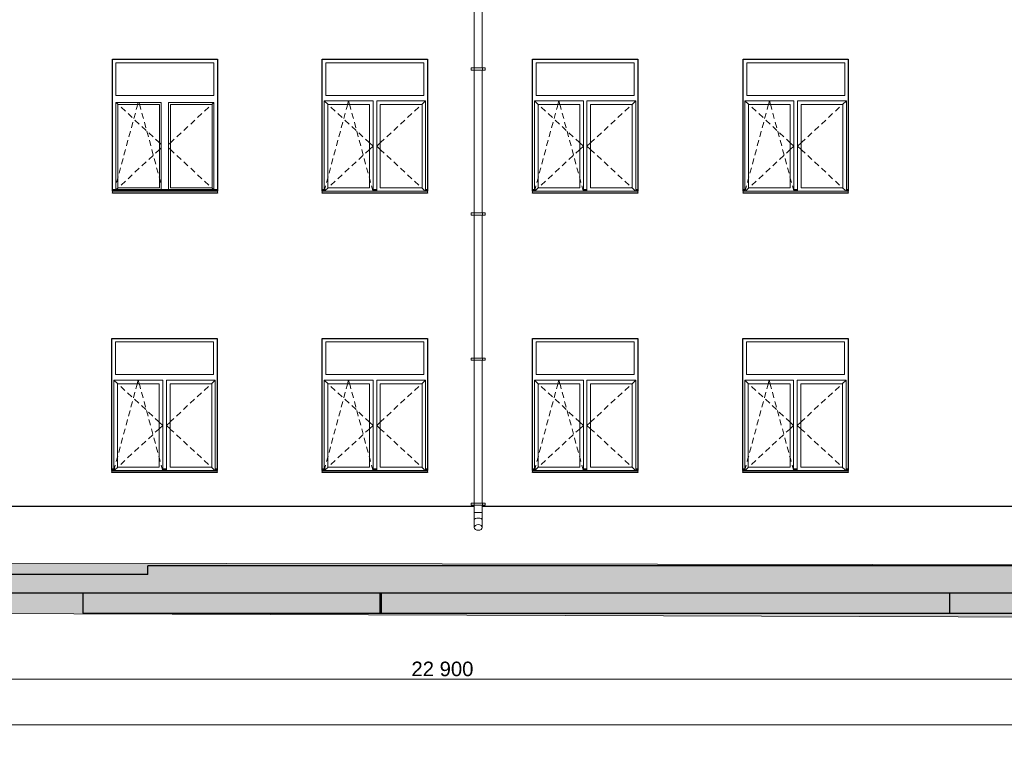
# Model space of a CAD drawing. Header units: millimetres. Extents: x -28034 to 133570, y -6180 to 17692.
# Tile 17 of 36: x 74142 to 87720, y -5044 to 4863. Entities that reach past the tile are written whole.
import ezdxf

# ---------------------------------------------------------------- set-up
doc = ezdxf.new("R2010")
doc.units = ezdxf.units.MM
doc.header["$MEASUREMENT"] = 0
for name, color, linetype, lineweight in [('1 Молдинги_Ном._пера__120', 7, 'Continuous', 5), ('1_Цоколь_Ном._пера__21', 7, 'Continuous', 30), ('2D - Общий_Ном._пера__120', 7, 'Continuous', 5), ('2D - Общий_Ном._пера__2', 8, 'Continuous', 15), ('Конструктив - Стены Несущие_Ном._пера__21', 7, 'Continuous', 30), ('Новый_1 ВОДОСТОК_Ном._пера__120', 7, 'Continuous', 5), ('Новый_Конструктив - Стены Несущие_Ном._пера__21', 7, 'Continuous', 30), ('Окна Archicad_Ном._пера__120', 7, 'Continuous', 5), ('Окна Archicad_Ном._пера__21', 7, 'Continuous', 30), ('Размер - Общий_Ном._пера__1', 7, 'Continuous', 15)]:
    doc.layers.add(name, color=color, linetype=linetype, lineweight=lineweight)
for name, color, linetype in [('1_Цоколь', 7, 'Continuous'), ('Конструктив - Стены Несущие', 7, 'Continuous'), ('Новый_1 ВОДОСТОК', 7, 'Continuous'), ('Новый_Конструктив - Стены Несущие', 7, 'Continuous'), ('Окна Archicad', 7, 'Continuous'), ('Размер - Общий', 7, 'Continuous')]:
    doc.layers.add(name, color=color, linetype=linetype)
doc.styles.add('СГЕНЕРИР_СТИЛЬ_2', font='arial.ttf')
doc.dimstyles.new('СГЕНЕРИР_СТИЛЬ__1', dxfattribs={"dimtxt": 200, "dimasz": 190, "dimexe": 0.18, "dimexo": 0.0625, "dimgap": 0, "dimtad": 1, "dimtih": 1, "dimtoh": 1, "dimdec": 0, "dimzin": 0, "dimdsep": 46, "dimtxsty": 'СГЕНЕРИР_СТИЛЬ_2', "dimblk": 'ARROWHEAD_6', "dimblk1": 'ARROWHEAD_6', "dimblk2": 'ARROWHEAD_6', "dimcen": 0.09, "dimclrd": 7, "dimclre": 7, "dimclrt": 7, "dimazin": 0, "dimtfac": 1, "dimtdec": 4, "dimtmove": 0, "dimatfit": 3, "dimfxl": 1, "dimtolj": 1, "dimtzin": 0, "dimarcsym": 0})
doc.dimstyles.new('СГЕНЕРИР_СТИЛЬ__4', dxfattribs={"dimtxt": 200, "dimasz": 190, "dimexe": 0.18, "dimexo": 300, "dimgap": 0, "dimtad": 1, "dimtih": 1, "dimtoh": 1, "dimdec": 0, "dimzin": 0, "dimdsep": 46, "dimtxsty": 'СГЕНЕРИР_СТИЛЬ_2', "dimblk": 'ARROWHEAD_6', "dimblk1": 'ARROWHEAD_6', "dimblk2": 'ARROWHEAD_6', "dimcen": 0.09, "dimclrd": 7, "dimclre": 7, "dimclrt": 7, "dimazin": 0, "dimtfac": 1, "dimtdec": 4, "dimtmove": 0, "dimatfit": 3, "dimfxl": 1, "dimtolj": 1, "dimtzin": 0, "dimarcsym": 0})

# ---------------------------------------------------------------- blocks, each defined once
blk = doc.blocks.new('Элемент Разреза_194_1', base_point=(104939, -2230))
at = {"layer": 'Конструктив - Стены Несущие_Ном._пера__21', "color": 7, "linetype": 'Continuous', "lineweight": 30}
blk.add_line((91265, -3042), (68695, -3042), dxfattribs=at)
blk = doc.blocks.new('Элемент Разреза_199_1', base_point=(104939, -2230))
at = {"layer": 'Окна Archicad_Ном._пера__120', "color": 7, "linetype": 'Continuous', "lineweight": 5}
for p, q in [((78365, -30), (78365, 420)), ((78365, 420), (79715, 420)), ((79715, 420), (79715, -30)), ((78340, -105), (78340, -155)), ((79015, -105), (78340, -105)), ((78340, -105), (78394, -155)), ((79715, -30), (78365, -30)), ((78664, -155), (78677, -105)), ((78691, -155), (78677, -105)), ((79015, -155), (79015, -105)), ((79065, -105), (79065, -155)), ((79740, -105), (79065, -105)), ((79740, -105), (79686, -155)), ((79740, -155), (79740, -105)), ((78340, -155), (78340, -1305)), ((78390, -1305), (78390, -155)), ((78390, -155), (78965, -155)), ((78394, -155), (78399, -160)), ((78435, -194), (78494, -248)), ((78645, -226), (78657, -182)), ((78657, -182), (78664, -155)), ((78698, -182), (78691, -155)), ((78710, -226), (78698, -182)), ((78965, -155), (78965, -1305)), ((79015, -1305), (79015, -155)), ((79065, -155), (79065, -1305)), ((79115, -1305), (79115, -155)), ((79115, -155), (79690, -155)), ((79645, -194), (79586, -248)), ((79686, -155), (79681, -160)), ((79690, -155), (79690, -1305)), ((79740, -1305), (79740, -155)), ((78531, -282), (78589, -336)), ((78577, -477), (78598, -399)), ((78611, -351), (78632, -274)), ((78626, -370), (78685, -425)), ((78744, -351), (78723, -274)), ((78778, -477), (78757, -399)), ((79454, -370), (79395, -425)), ((79549, -282), (79490, -336)), ((78543, -602), (78564, -525)), ((78721, -458), (78780, -513)), ((78812, -602), (78791, -525)), ((79358, -458), (79300, -513)), ((78509, -728), (78530, -650)), ((78817, -547), (78876, -601)), ((78845, -728), (78825, -650)), ((78912, -635), (78956, -676)), ((78956, -676), (78965, -684)), ((79124, -676), (79115, -684)), ((79168, -635), (79124, -676)), ((79263, -547), (79204, -601)), ((78475, -853), (78496, -776)), ((78879, -853), (78859, -776)), ((78912, -825), (78956, -785)), ((78956, -785), (78965, -777)), ((78965, -684), (79015, -730)), ((78965, -777), (79015, -730)), ((79115, -684), (79065, -730)), ((79115, -777), (79065, -730)), ((79124, -785), (79115, -777)), ((79168, -825), (79124, -785)), ((78442, -979), (78462, -901)), ((78721, -1002), (78780, -948)), ((78817, -914), (78876, -859)), ((78913, -979), (78892, -901)), ((79263, -914), (79204, -859)), ((79358, -1002), (79300, -948)), ((78408, -1104), (78429, -1027)), ((78626, -1090), (78685, -1036)), ((78947, -1104), (78926, -1027)), ((79454, -1090), (79395, -1036)), ((78374, -1230), (78390, -1170)), ((78390, -1170), (78395, -1152)), ((78435, -1267), (78494, -1213)), ((78531, -1179), (78589, -1124)), ((78965, -1170), (78960, -1152)), ((78981, -1230), (78965, -1170)), ((79549, -1179), (79490, -1124)), ((79645, -1267), (79586, -1213)), ((78315, -1330), (78340, -1330)), ((78315, -1340), (78340, -1340)), ((78315, -1350), (78315, -1352)), ((78315, -1352), (78315, -1372)), ((78315, -1352), (79765, -1352)), ((78340, -1305), (78340, -1342)), ((78344, -1342), (78361, -1278)), ((78354, -1342), (78394, -1305)), ((78965, -1305), (78390, -1305)), ((78394, -1305), (78399, -1301)), ((79011, -1342), (78994, -1278)), ((79015, -1342), (79015, -1305)), ((79015, -1330), (79065, -1330)), ((79015, -1340), (79065, -1340)), ((79065, -1305), (79065, -1342)), ((79690, -1305), (79115, -1305)), ((79686, -1305), (79681, -1301)), ((79725, -1342), (79686, -1305)), ((79740, -1342), (79740, -1305)), ((79740, -1330), (79765, -1330)), ((79740, -1340), (79765, -1340)), ((79765, -1350), (79765, -1352)), ((79765, -1352), (79765, -1372)), ((78315, -1372), (79765, -1372))]:
    blk.add_line(p, q, dxfattribs=at)
at = {"layer": 'Окна Archicad_Ном._пера__21', "color": 7, "linetype": 'Continuous', "lineweight": 30}
for p, q in [((78315, 470), (79765, 470)), ((78315, -1350), (78315, 470)), ((79765, 470), (79765, -1350)), ((78315, -1380), (78315, -1372)), ((79765, -1380), (78315, -1380)), ((79765, -1372), (79765, -1380))]:
    blk.add_line(p, q, dxfattribs=at)
blk = doc.blocks.new('Элемент Разреза_200_1', base_point=(104939, -2230))
at = {"layer": 'Окна Archicad_Ном._пера__120', "color": 7, "linetype": 'Continuous', "lineweight": 5}
for p, q in [((81265, -30), (81265, 420)), ((81265, 420), (82615, 420)), ((82615, 420), (82615, -30)), ((81240, -105), (81240, -155)), ((81915, -105), (81240, -105)), ((81240, -105), (81294, -155)), ((82615, -30), (81265, -30)), ((81564, -155), (81577, -105)), ((81591, -155), (81577, -105)), ((81915, -155), (81915, -105)), ((81965, -105), (81965, -155)), ((82640, -105), (81965, -105)), ((82640, -105), (82586, -155)), ((82640, -155), (82640, -105)), ((81240, -155), (81240, -1305)), ((81290, -1305), (81290, -155)), ((81290, -155), (81865, -155)), ((81294, -155), (81299, -160)), ((81335, -194), (81394, -248)), ((81545, -226), (81557, -182)), ((81557, -182), (81564, -155)), ((81598, -182), (81591, -155)), ((81610, -226), (81598, -182)), ((81865, -155), (81865, -1305)), ((81915, -1305), (81915, -155)), ((81965, -155), (81965, -1305)), ((82015, -1305), (82015, -155)), ((82015, -155), (82590, -155)), ((82545, -194), (82486, -248)), ((82586, -155), (82581, -160)), ((82590, -155), (82590, -1305)), ((82640, -1305), (82640, -155)), ((81431, -282), (81489, -336)), ((81477, -477), (81498, -399)), ((81511, -351), (81532, -274)), ((81526, -370), (81585, -425)), ((81644, -351), (81623, -274)), ((81678, -477), (81657, -399)), ((82354, -370), (82295, -425)), ((82449, -282), (82390, -336)), ((81443, -602), (81464, -525)), ((81621, -458), (81680, -513)), ((81712, -602), (81691, -525)), ((82258, -458), (82200, -513)), ((81409, -728), (81430, -650)), ((81717, -547), (81776, -601)), ((81745, -728), (81725, -650)), ((81812, -635), (81856, -676)), ((81856, -676), (81865, -684)), ((82024, -676), (82015, -684)), ((82068, -635), (82024, -676)), ((82163, -547), (82104, -601)), ((81375, -853), (81396, -776)), ((81779, -853), (81759, -776)), ((81812, -825), (81856, -785)), ((81856, -785), (81865, -777)), ((81865, -684), (81915, -730)), ((81865, -777), (81915, -730)), ((82015, -684), (81965, -730)), ((82015, -777), (81965, -730)), ((82024, -785), (82015, -777)), ((82068, -825), (82024, -785)), ((81342, -979), (81362, -901)), ((81621, -1002), (81680, -948)), ((81717, -914), (81776, -859)), ((81813, -979), (81792, -901)), ((82163, -914), (82104, -859)), ((82258, -1002), (82200, -948)), ((81308, -1104), (81329, -1027)), ((81526, -1090), (81585, -1036)), ((81847, -1104), (81826, -1027)), ((82354, -1090), (82295, -1036)), ((81274, -1230), (81290, -1170)), ((81290, -1170), (81295, -1152)), ((81335, -1267), (81394, -1213)), ((81431, -1179), (81489, -1124)), ((81865, -1170), (81860, -1152)), ((81881, -1230), (81865, -1170)), ((82449, -1179), (82390, -1124)), ((82545, -1267), (82486, -1213)), ((81215, -1330), (81240, -1330)), ((81215, -1340), (81240, -1340)), ((81215, -1350), (81215, -1352)), ((81215, -1352), (81215, -1372)), ((81215, -1352), (82665, -1352)), ((81240, -1305), (81240, -1342)), ((81244, -1342), (81261, -1278)), ((81254, -1342), (81294, -1305)), ((81865, -1305), (81290, -1305)), ((81294, -1305), (81299, -1301)), ((81911, -1342), (81894, -1278)), ((81915, -1342), (81915, -1305)), ((81915, -1330), (81965, -1330)), ((81915, -1340), (81965, -1340)), ((81965, -1305), (81965, -1342)), ((82590, -1305), (82015, -1305)), ((82586, -1305), (82581, -1301)), ((82625, -1342), (82586, -1305)), ((82640, -1342), (82640, -1305)), ((82640, -1330), (82665, -1330)), ((82640, -1340), (82665, -1340)), ((82665, -1350), (82665, -1352)), ((82665, -1352), (82665, -1372)), ((81215, -1372), (82665, -1372))]:
    blk.add_line(p, q, dxfattribs=at)
at = {"layer": 'Окна Archicad_Ном._пера__21', "color": 7, "linetype": 'Continuous', "lineweight": 30}
for p, q in [((81215, 470), (82665, 470)), ((81215, -1350), (81215, 470)), ((82665, 470), (82665, -1350)), ((81215, -1380), (81215, -1372)), ((82665, -1380), (81215, -1380)), ((82665, -1372), (82665, -1380))]:
    blk.add_line(p, q, dxfattribs=at)
blk = doc.blocks.new('Элемент Разреза_209_1', base_point=(104939, -2230))
at = {"layer": 'Окна Archicad_Ном._пера__120', "color": 7, "linetype": 'Continuous', "lineweight": 5}
for p, q in [((75470, 3820), (75470, 4270)), ((75470, 4270), (76820, 4270)), ((76820, 4270), (76820, 3820)), ((76820, 3820), (75470, 3820)), ((75470, 2520), (75470, 3720)), ((75470, 3720), (76095, 3720)), ((75472, 3720), (75499, 3695)), ((75495, 2545), (75495, 3695)), ((75495, 3695), (76070, 3695)), ((75499, 3695), (75504, 3690)), ((75750, 3624), (75762, 3668)), ((75762, 3668), (75769, 3695)), ((75769, 3695), (75776, 3720)), ((75796, 3695), (75789, 3720)), ((75803, 3668), (75796, 3695)), ((75815, 3624), (75803, 3668)), ((76070, 3695), (76070, 2545)), ((76095, 3720), (76095, 2520)), ((76195, 2520), (76195, 3720)), ((76195, 3720), (76820, 3720)), ((76220, 2545), (76220, 3695)), ((76220, 3695), (76795, 3695)), ((76791, 3695), (76786, 3690)), ((76818, 3720), (76791, 3695)), ((76795, 3695), (76795, 2545)), ((76820, 3720), (76820, 2520)), ((75540, 3656), (75599, 3602)), ((75636, 3568), (75694, 3514)), ((75716, 3499), (75737, 3576)), ((75849, 3499), (75828, 3576)), ((76654, 3568), (76595, 3514)), ((76750, 3656), (76691, 3602)), ((75682, 3373), (75703, 3451)), ((75731, 3480), (75790, 3425)), ((75883, 3373), (75862, 3451)), ((76559, 3480), (76500, 3425)), ((75648, 3248), (75669, 3325)), ((75826, 3392), (75885, 3337)), ((75917, 3248), (75896, 3325)), ((75922, 3303), (75981, 3249)), ((76368, 3303), (76309, 3249)), ((76463, 3392), (76405, 3337)), ((75614, 3122), (75635, 3200)), ((75950, 3122), (75930, 3200)), ((76017, 3215), (76061, 3174)), ((76061, 3174), (76070, 3166)), ((76070, 3166), (76095, 3143)), ((76220, 3166), (76195, 3143)), ((76229, 3174), (76220, 3166)), ((76273, 3215), (76229, 3174)), ((75580, 2997), (75601, 3074)), ((75922, 2936), (75981, 2991)), ((75984, 2997), (75964, 3074)), ((76017, 3025), (76061, 3065)), ((76061, 3065), (76070, 3073)), ((76070, 3073), (76095, 3097)), ((76220, 3073), (76195, 3097)), ((76229, 3065), (76220, 3073)), ((76273, 3025), (76229, 3065)), ((76368, 2936), (76309, 2991)), ((75547, 2871), (75567, 2949)), ((75826, 2848), (75885, 2902)), ((76018, 2871), (75997, 2949)), ((76463, 2848), (76405, 2902)), ((75513, 2746), (75534, 2823)), ((75636, 2671), (75694, 2726)), ((75731, 2760), (75790, 2814)), ((76052, 2746), (76031, 2823)), ((76559, 2760), (76500, 2814)), ((76654, 2671), (76595, 2726)), ((75479, 2620), (75495, 2680)), ((75495, 2680), (75500, 2698)), ((75540, 2583), (75599, 2637)), ((76070, 2680), (76065, 2698)), ((76086, 2620), (76070, 2680)), ((76750, 2583), (76691, 2637)), ((75420, 2520), (76870, 2520)), ((75420, 2510), (76870, 2510)), ((75420, 2500), (75420, 2498)), ((75420, 2498), (75420, 2478)), ((75420, 2498), (76870, 2498)), ((75420, 2478), (76870, 2478)), ((75472, 2520), (75499, 2545)), ((76070, 2545), (75495, 2545)), ((75499, 2545), (75504, 2549)), ((76795, 2545), (76220, 2545)), ((76791, 2545), (76786, 2549)), ((76818, 2520), (76791, 2545)), ((76870, 2500), (76870, 2498)), ((76870, 2498), (76870, 2478))]:
    blk.add_line(p, q, dxfattribs=at)
at = {"layer": 'Окна Archicad_Ном._пера__21', "color": 7, "linetype": 'Continuous', "lineweight": 30}
for p, q in [((75420, 4320), (76870, 4320)), ((75420, 2500), (75420, 4320)), ((76870, 4320), (76870, 2500)), ((75420, 2470), (75420, 2478)), ((76870, 2470), (75420, 2470)), ((76870, 2478), (76870, 2470))]:
    blk.add_line(p, q, dxfattribs=at)
blk = doc.blocks.new('Элемент Разреза_210_1', base_point=(104939, -2230))
at = {"layer": 'Окна Archicad_Ном._пера__120', "color": 7, "linetype": 'Continuous', "lineweight": 5}
for p, q in [((78365, 3820), (78365, 4270)), ((78365, 4270), (79715, 4270)), ((79715, 4270), (79715, 3820)), ((79715, 3820), (78365, 3820)), ((78340, 3745), (78340, 3695)), ((79015, 3745), (78340, 3745)), ((78340, 3745), (78394, 3695)), ((78340, 3695), (78340, 2545)), ((78390, 2545), (78390, 3695)), ((78390, 3695), (78965, 3695)), ((78394, 3695), (78399, 3690)), ((78645, 3624), (78657, 3668)), ((78657, 3668), (78664, 3695)), ((78664, 3695), (78677, 3745)), ((78691, 3695), (78677, 3745)), ((78698, 3668), (78691, 3695)), ((78710, 3624), (78698, 3668)), ((78965, 3695), (78965, 2545)), ((79015, 3695), (79015, 3745)), ((79015, 2545), (79015, 3695)), ((79065, 3745), (79065, 3695)), ((79740, 3745), (79065, 3745)), ((79065, 3695), (79065, 2545)), ((79115, 2545), (79115, 3695)), ((79115, 3695), (79690, 3695)), ((79686, 3695), (79681, 3690)), ((79740, 3745), (79686, 3695)), ((79690, 3695), (79690, 2545)), ((79740, 3695), (79740, 3745)), ((79740, 2545), (79740, 3695)), ((78435, 3656), (78494, 3602)), ((78531, 3568), (78589, 3514)), ((78611, 3499), (78632, 3576)), ((78744, 3499), (78723, 3576)), ((79549, 3568), (79490, 3514)), ((79645, 3656), (79586, 3602)), ((78577, 3373), (78598, 3451)), ((78626, 3480), (78685, 3425)), ((78778, 3373), (78757, 3451)), ((79454, 3480), (79395, 3425)), ((78543, 3248), (78564, 3325)), ((78721, 3392), (78780, 3337)), ((78812, 3248), (78791, 3325)), ((78817, 3303), (78876, 3249)), ((79263, 3303), (79204, 3249)), ((79358, 3392), (79300, 3337)), ((78509, 3122), (78530, 3200)), ((78845, 3122), (78825, 3200)), ((78912, 3215), (78956, 3174)), ((78956, 3174), (78965, 3166)), ((78965, 3166), (79015, 3120)), ((79115, 3166), (79065, 3120)), ((79124, 3174), (79115, 3166)), ((79168, 3215), (79124, 3174)), ((78475, 2997), (78496, 3074)), ((78817, 2936), (78876, 2991)), ((78879, 2997), (78859, 3074)), ((78912, 3025), (78956, 3065)), ((78956, 3065), (78965, 3073)), ((78965, 3073), (79015, 3120)), ((79115, 3073), (79065, 3120)), ((79124, 3065), (79115, 3073)), ((79168, 3025), (79124, 3065)), ((79263, 2936), (79204, 2991)), ((78442, 2871), (78462, 2949)), ((78721, 2848), (78780, 2902)), ((78913, 2871), (78892, 2949)), ((79358, 2848), (79300, 2902)), ((78408, 2746), (78429, 2823)), ((78531, 2671), (78589, 2726)), ((78626, 2760), (78685, 2814)), ((78947, 2746), (78926, 2823)), ((79454, 2760), (79395, 2814)), ((79549, 2671), (79490, 2726)), ((78374, 2620), (78390, 2680)), ((78390, 2680), (78395, 2698)), ((78435, 2583), (78494, 2637)), ((78965, 2680), (78960, 2698)), ((78981, 2620), (78965, 2680)), ((79645, 2583), (79586, 2637)), ((78315, 2520), (78340, 2520)), ((78315, 2510), (78340, 2510)), ((78315, 2500), (78315, 2498)), ((78315, 2498), (78315, 2478)), ((78315, 2498), (79765, 2498)), ((78315, 2478), (79765, 2478)), ((78340, 2545), (78340, 2508)), ((78344, 2508), (78361, 2572)), ((78354, 2508), (78394, 2545)), ((78965, 2545), (78390, 2545)), ((78394, 2545), (78399, 2549)), ((79011, 2508), (78994, 2572)), ((79015, 2508), (79015, 2545)), ((79015, 2520), (79065, 2520)), ((79015, 2510), (79065, 2510)), ((79065, 2545), (79065, 2508)), ((79690, 2545), (79115, 2545)), ((79686, 2545), (79681, 2549)), ((79725, 2508), (79686, 2545)), ((79740, 2508), (79740, 2545)), ((79740, 2520), (79765, 2520)), ((79740, 2510), (79765, 2510)), ((79765, 2500), (79765, 2498)), ((79765, 2498), (79765, 2478))]:
    blk.add_line(p, q, dxfattribs=at)
at = {"layer": 'Окна Archicad_Ном._пера__21', "color": 7, "linetype": 'Continuous', "lineweight": 30}
for p, q in [((78315, 4320), (79765, 4320)), ((78315, 2500), (78315, 4320)), ((79765, 4320), (79765, 2500)), ((78315, 2470), (78315, 2478)), ((79765, 2470), (78315, 2470)), ((79765, 2478), (79765, 2470))]:
    blk.add_line(p, q, dxfattribs=at)
blk = doc.blocks.new('Элемент Разреза_211_1', base_point=(104939, -2230))
at = {"layer": 'Окна Archicad_Ном._пера__120', "color": 7, "linetype": 'Continuous', "lineweight": 5}
for p, q in [((81265, 3820), (81265, 4270)), ((81265, 4270), (82615, 4270)), ((82615, 4270), (82615, 3820)), ((82615, 3820), (81265, 3820)), ((81240, 3745), (81240, 3695)), ((81915, 3745), (81240, 3745)), ((81240, 3745), (81294, 3695)), ((81240, 3695), (81240, 2545)), ((81290, 2545), (81290, 3695)), ((81290, 3695), (81865, 3695)), ((81294, 3695), (81299, 3690)), ((81545, 3624), (81557, 3668)), ((81557, 3668), (81564, 3695)), ((81564, 3695), (81577, 3745)), ((81591, 3695), (81577, 3745)), ((81598, 3668), (81591, 3695)), ((81610, 3624), (81598, 3668)), ((81865, 3695), (81865, 2545)), ((81915, 3695), (81915, 3745)), ((81915, 2545), (81915, 3695)), ((81965, 3745), (81965, 3695)), ((82640, 3745), (81965, 3745)), ((81965, 3695), (81965, 2545)), ((82015, 2545), (82015, 3695)), ((82015, 3695), (82590, 3695)), ((82586, 3695), (82581, 3690)), ((82640, 3745), (82586, 3695)), ((82590, 3695), (82590, 2545)), ((82640, 3695), (82640, 3745)), ((82640, 2545), (82640, 3695)), ((81335, 3656), (81394, 3602)), ((81431, 3568), (81489, 3514)), ((81511, 3499), (81532, 3576)), ((81644, 3499), (81623, 3576)), ((82449, 3568), (82390, 3514)), ((82545, 3656), (82486, 3602)), ((81477, 3373), (81498, 3451)), ((81526, 3480), (81585, 3425)), ((81678, 3373), (81657, 3451)), ((82354, 3480), (82295, 3425)), ((81443, 3248), (81464, 3325)), ((81621, 3392), (81680, 3337)), ((81712, 3248), (81691, 3325)), ((81717, 3303), (81776, 3249)), ((82163, 3303), (82104, 3249)), ((82258, 3392), (82200, 3337)), ((81409, 3122), (81430, 3200)), ((81745, 3122), (81725, 3200)), ((81812, 3215), (81856, 3174)), ((81856, 3174), (81865, 3166)), ((81865, 3166), (81915, 3120)), ((82015, 3166), (81965, 3120)), ((82024, 3174), (82015, 3166)), ((82068, 3215), (82024, 3174)), ((81375, 2997), (81396, 3074)), ((81717, 2936), (81776, 2991)), ((81779, 2997), (81759, 3074)), ((81812, 3025), (81856, 3065)), ((81856, 3065), (81865, 3073)), ((81865, 3073), (81915, 3120)), ((82015, 3073), (81965, 3120)), ((82024, 3065), (82015, 3073)), ((82068, 3025), (82024, 3065)), ((82163, 2936), (82104, 2991)), ((81342, 2871), (81362, 2949)), ((81621, 2848), (81680, 2902)), ((81813, 2871), (81792, 2949)), ((82258, 2848), (82200, 2902)), ((81308, 2746), (81329, 2823)), ((81431, 2671), (81489, 2726)), ((81526, 2760), (81585, 2814)), ((81847, 2746), (81826, 2823)), ((82354, 2760), (82295, 2814)), ((82449, 2671), (82390, 2726)), ((81274, 2620), (81290, 2680)), ((81290, 2680), (81295, 2698)), ((81335, 2583), (81394, 2637)), ((81865, 2680), (81860, 2698)), ((81881, 2620), (81865, 2680)), ((82545, 2583), (82486, 2637)), ((81215, 2520), (81240, 2520)), ((81215, 2510), (81240, 2510)), ((81215, 2500), (81215, 2498)), ((81215, 2498), (81215, 2478)), ((81215, 2498), (82665, 2498)), ((81215, 2478), (82665, 2478)), ((81240, 2545), (81240, 2508)), ((81244, 2508), (81261, 2572)), ((81254, 2508), (81294, 2545)), ((81865, 2545), (81290, 2545)), ((81294, 2545), (81299, 2549)), ((81911, 2508), (81894, 2572)), ((81915, 2508), (81915, 2545)), ((81915, 2520), (81965, 2520)), ((81915, 2510), (81965, 2510)), ((81965, 2545), (81965, 2508)), ((82590, 2545), (82015, 2545)), ((82586, 2545), (82581, 2549)), ((82625, 2508), (82586, 2545)), ((82640, 2508), (82640, 2545)), ((82640, 2520), (82665, 2520)), ((82640, 2510), (82665, 2510)), ((82665, 2500), (82665, 2498)), ((82665, 2498), (82665, 2478))]:
    blk.add_line(p, q, dxfattribs=at)
at = {"layer": 'Окна Archicad_Ном._пера__21', "color": 7, "linetype": 'Continuous', "lineweight": 30}
for p, q in [((81215, 4320), (82665, 4320)), ((81215, 2500), (81215, 4320)), ((82665, 4320), (82665, 2500)), ((81215, 2470), (81215, 2478)), ((82665, 2470), (81215, 2470)), ((82665, 2478), (82665, 2470))]:
    blk.add_line(p, q, dxfattribs=at)
blk = doc.blocks.new('Элемент Разреза_216_1', base_point=(104939, -2230))
at = {"layer": 'Конструктив - Стены Несущие_Ном._пера__21', "color": 7, "linetype": 'Continuous', "lineweight": 30}
for q in [(79115, -3042), (79125, -3317)]:
    blk.add_line((79115, -3317), q, dxfattribs=at)
blk = doc.blocks.new('Элемент Разреза_217_1', base_point=(104939, -2230))
at = {"layer": 'Конструктив - Стены Несущие_Ном._пера__21', "color": 7, "linetype": 'Continuous', "lineweight": 30}
for p, q in [((79125, -3042), (79125, -3317)), ((79125, -3317), (86965, -3317))]:
    blk.add_line(p, q, dxfattribs=at)
blk = doc.blocks.new('Элемент Разреза_219_1', base_point=(104939, -2230))
at = {"layer": 'Конструктив - Стены Несущие_Ном._пера__21', "color": 7, "linetype": 'Continuous', "lineweight": 30}
for p, q in [((91805, -2830), (91265, -2830)), ((86965, -3042), (86965, -3317)), ((86965, -3317), (91805, -3317))]:
    blk.add_line(p, q, dxfattribs=at)
blk = doc.blocks.new('Элемент Разреза_222_1', base_point=(104939, -2230))
at = {"layer": 'Окна Archicad_Ном._пера__120', "color": 7, "linetype": 'Continuous', "lineweight": 5}
for p, q in [((75465, -30), (75465, 420)), ((75465, 420), (76815, 420)), ((76815, 420), (76815, -30)), ((75440, -105), (75440, -155)), ((76115, -105), (75440, -105)), ((75440, -105), (75494, -155)), ((76815, -30), (75465, -30)), ((75764, -155), (75777, -105)), ((75791, -155), (75777, -105)), ((76115, -155), (76115, -105)), ((76165, -105), (76165, -155)), ((76840, -105), (76165, -105)), ((76840, -105), (76786, -155)), ((76840, -155), (76840, -105)), ((75440, -155), (75440, -1305)), ((75490, -1305), (75490, -155)), ((75490, -155), (76065, -155)), ((75494, -155), (75499, -160)), ((75535, -194), (75594, -248)), ((75745, -226), (75757, -182)), ((75757, -182), (75764, -155)), ((75798, -182), (75791, -155)), ((75810, -226), (75798, -182)), ((76065, -155), (76065, -1305)), ((76115, -1305), (76115, -155)), ((76165, -155), (76165, -1305)), ((76215, -1305), (76215, -155)), ((76215, -155), (76790, -155)), ((76745, -194), (76686, -248)), ((76786, -155), (76781, -160)), ((76790, -155), (76790, -1305)), ((76840, -1305), (76840, -155)), ((75631, -282), (75689, -336)), ((75677, -477), (75698, -399)), ((75711, -351), (75732, -274)), ((75726, -370), (75785, -425)), ((75844, -351), (75823, -274)), ((75878, -477), (75857, -399)), ((76554, -370), (76495, -425)), ((76649, -282), (76590, -336)), ((75643, -602), (75664, -525)), ((75821, -458), (75880, -513)), ((75912, -602), (75891, -525)), ((76458, -458), (76400, -513)), ((75609, -728), (75630, -650)), ((75917, -547), (75976, -601)), ((75945, -728), (75925, -650)), ((76012, -635), (76056, -676)), ((76056, -676), (76065, -684)), ((76224, -676), (76215, -684)), ((76268, -635), (76224, -676)), ((76363, -547), (76304, -601)), ((75575, -853), (75596, -776)), ((75979, -853), (75959, -776)), ((76012, -825), (76056, -785)), ((76056, -785), (76065, -777)), ((76065, -684), (76115, -730)), ((76065, -777), (76115, -730)), ((76215, -684), (76165, -730)), ((76215, -777), (76165, -730)), ((76224, -785), (76215, -777)), ((76268, -825), (76224, -785)), ((75542, -979), (75562, -901)), ((75821, -1002), (75880, -948)), ((75917, -914), (75976, -859)), ((76013, -979), (75992, -901)), ((76363, -914), (76304, -859)), ((76458, -1002), (76400, -948)), ((75508, -1104), (75529, -1027)), ((75726, -1090), (75785, -1036)), ((76047, -1104), (76026, -1027)), ((76554, -1090), (76495, -1036)), ((75474, -1230), (75490, -1170)), ((75490, -1170), (75495, -1152)), ((75535, -1267), (75594, -1213)), ((75631, -1179), (75689, -1124)), ((76065, -1170), (76060, -1152)), ((76081, -1230), (76065, -1170)), ((76649, -1179), (76590, -1124)), ((76745, -1267), (76686, -1213)), ((75415, -1330), (75440, -1330)), ((75415, -1340), (75440, -1340)), ((75415, -1350), (75415, -1352)), ((75415, -1352), (75415, -1372)), ((75415, -1352), (76865, -1352)), ((75440, -1305), (75440, -1342)), ((75444, -1342), (75461, -1278)), ((75454, -1342), (75494, -1305)), ((76065, -1305), (75490, -1305)), ((75494, -1305), (75499, -1301)), ((76111, -1342), (76094, -1278)), ((76115, -1342), (76115, -1305)), ((76115, -1330), (76165, -1330)), ((76115, -1340), (76165, -1340)), ((76165, -1305), (76165, -1342)), ((76790, -1305), (76215, -1305)), ((76786, -1305), (76781, -1301)), ((76825, -1342), (76786, -1305)), ((76840, -1342), (76840, -1305)), ((76840, -1330), (76865, -1330)), ((76840, -1340), (76865, -1340)), ((76865, -1350), (76865, -1352)), ((76865, -1352), (76865, -1372)), ((75415, -1372), (76865, -1372))]:
    blk.add_line(p, q, dxfattribs=at)
at = {"layer": 'Окна Archicad_Ном._пера__21', "color": 7, "linetype": 'Continuous', "lineweight": 30}
for p, q in [((75415, 470), (76865, 470)), ((75415, -1350), (75415, 470)), ((76865, 470), (76865, -1350)), ((75415, -1380), (75415, -1372)), ((76865, -1380), (75415, -1380)), ((76865, -1372), (76865, -1380))]:
    blk.add_line(p, q, dxfattribs=at)
blk = doc.blocks.new('Элемент Разреза_287_1', base_point=(104939, -2230))
at = {"layer": '1_Цоколь_Ном._пера__21', "color": 7, "linetype": 'Continuous', "lineweight": 30}
for p, q in [((69310, -1850), (68085, -1850)), ((68085, -1850), (68085, -2596)), ((75911, -1850), (69420, -1850)), ((68085, -2596), (68115, -2596)), ((68115, -2596), (68115, -2786)), ((75911, -2786), (75911, -2668)), ((75911, -2786), (68115, -2786))]:
    blk.add_line(p, q, dxfattribs=at)
blk = doc.blocks.new('Элемент Разреза_290_1', base_point=(104939, -2230))
at = {"layer": '1_Цоколь_Ном._пера__21', "color": 7, "linetype": 'Continuous', "lineweight": 30}
for p, q in [((80410, -1850), (75911, -1850)), ((91846, -1850), (80520, -1850)), ((91816, -2668), (75911, -2668))]:
    blk.add_line(p, q, dxfattribs=at)
blk = doc.blocks.new('Элемент Разреза_308_1', base_point=(104939, -2230))
at = {"layer": 'Окна Archicad_Ном._пера__120', "color": 7, "linetype": 'Continuous', "lineweight": 5}
for p, q in [((84165, -30), (84165, 420)), ((84165, 420), (85515, 420)), ((85515, 420), (85515, -30)), ((84140, -105), (84140, -155)), ((84815, -105), (84140, -105)), ((84140, -105), (84194, -155)), ((85515, -30), (84165, -30)), ((84464, -155), (84477, -105)), ((84491, -155), (84477, -105)), ((84815, -155), (84815, -105)), ((84865, -105), (84865, -155)), ((85540, -105), (84865, -105)), ((85540, -105), (85486, -155)), ((85540, -155), (85540, -105)), ((84140, -155), (84140, -1305)), ((84190, -1305), (84190, -155)), ((84190, -155), (84765, -155)), ((84194, -155), (84199, -160)), ((84235, -194), (84294, -248)), ((84445, -226), (84457, -182)), ((84457, -182), (84464, -155)), ((84498, -182), (84491, -155)), ((84510, -226), (84498, -182)), ((84765, -155), (84765, -1305)), ((84815, -1305), (84815, -155)), ((84865, -155), (84865, -1305)), ((84915, -1305), (84915, -155)), ((84915, -155), (85490, -155)), ((85445, -194), (85386, -248)), ((85486, -155), (85481, -160)), ((85490, -155), (85490, -1305)), ((85540, -1305), (85540, -155)), ((84331, -282), (84389, -336)), ((84377, -477), (84398, -399)), ((84411, -351), (84432, -274)), ((84426, -370), (84485, -425)), ((84544, -351), (84523, -274)), ((84578, -477), (84557, -399)), ((85254, -370), (85195, -425)), ((85349, -282), (85290, -336)), ((84343, -602), (84364, -525)), ((84521, -458), (84580, -513)), ((84612, -602), (84591, -525)), ((85158, -458), (85100, -513)), ((84309, -728), (84330, -650)), ((84617, -547), (84676, -601)), ((84645, -728), (84625, -650)), ((84712, -635), (84756, -676)), ((84756, -676), (84765, -684)), ((84924, -676), (84915, -684)), ((84968, -635), (84924, -676)), ((85063, -547), (85004, -601)), ((84275, -853), (84296, -776)), ((84679, -853), (84659, -776)), ((84712, -825), (84756, -785)), ((84756, -785), (84765, -777)), ((84765, -684), (84815, -730)), ((84765, -777), (84815, -730)), ((84915, -684), (84865, -730)), ((84915, -777), (84865, -730)), ((84924, -785), (84915, -777)), ((84968, -825), (84924, -785)), ((84242, -979), (84262, -901)), ((84521, -1002), (84580, -948)), ((84617, -914), (84676, -859)), ((84713, -979), (84692, -901)), ((85063, -914), (85004, -859)), ((85158, -1002), (85100, -948)), ((84208, -1104), (84229, -1027)), ((84426, -1090), (84485, -1036)), ((84747, -1104), (84726, -1027)), ((85254, -1090), (85195, -1036)), ((84174, -1230), (84190, -1170)), ((84190, -1170), (84195, -1152)), ((84235, -1267), (84294, -1213)), ((84331, -1179), (84389, -1124)), ((84765, -1170), (84760, -1152)), ((84781, -1230), (84765, -1170)), ((85349, -1179), (85290, -1124)), ((85445, -1267), (85386, -1213)), ((84115, -1330), (84140, -1330)), ((84115, -1340), (84140, -1340)), ((84115, -1350), (84115, -1352)), ((84115, -1352), (84115, -1372)), ((84115, -1352), (85565, -1352)), ((84140, -1305), (84140, -1342)), ((84144, -1342), (84161, -1278)), ((84154, -1342), (84194, -1305)), ((84765, -1305), (84190, -1305)), ((84194, -1305), (84199, -1301)), ((84811, -1342), (84794, -1278)), ((84815, -1342), (84815, -1305)), ((84815, -1330), (84865, -1330)), ((84815, -1340), (84865, -1340)), ((84865, -1305), (84865, -1342)), ((85490, -1305), (84915, -1305)), ((85486, -1305), (85481, -1301)), ((85525, -1342), (85486, -1305)), ((85540, -1342), (85540, -1305)), ((85540, -1330), (85565, -1330)), ((85540, -1340), (85565, -1340)), ((85565, -1350), (85565, -1352)), ((85565, -1352), (85565, -1372)), ((84115, -1372), (85565, -1372))]:
    blk.add_line(p, q, dxfattribs=at)
at = {"layer": 'Окна Archicad_Ном._пера__21', "color": 7, "linetype": 'Continuous', "lineweight": 30}
for p, q in [((84115, 470), (85565, 470)), ((84115, -1350), (84115, 470)), ((85565, 470), (85565, -1350)), ((84115, -1380), (84115, -1372)), ((85565, -1380), (84115, -1380)), ((85565, -1372), (85565, -1380))]:
    blk.add_line(p, q, dxfattribs=at)
blk = doc.blocks.new('Элемент Разреза_351_1', base_point=(104939, -2230))
at = {"layer": 'Новый_1 ВОДОСТОК_Ном._пера__120', "color": 7, "linetype": 'Continuous', "lineweight": 5}
for p, q in [((80410, 6169), (80410, 4199)), ((80520, 6169), (80520, 4199)), ((80370, 4199), (80408, 4199)), ((80370, 4169), (80370, 4199)), ((80370, 4169), (80408, 4169)), ((80408, 4199), (80412, 4199)), ((80408, 4169), (80408, 4199)), ((80408, 4169), (80412, 4169)), ((80410, 4169), (80410, 2199)), ((80412, 4199), (80425, 4199)), ((80412, 4169), (80425, 4169)), ((80425, 4199), (80443, 4199)), ((80425, 4169), (80443, 4169)), ((80443, 4199), (80465, 4199)), ((80443, 4169), (80465, 4169)), ((80465, 4199), (80487, 4199)), ((80465, 4169), (80487, 4169)), ((80487, 4199), (80505, 4199)), ((80487, 4169), (80505, 4169)), ((80505, 4199), (80518, 4199)), ((80505, 4169), (80518, 4169)), ((80518, 4199), (80522, 4199)), ((80518, 4169), (80522, 4169)), ((80520, 4169), (80520, 2199)), ((80522, 4199), (80560, 4199)), ((80522, 4169), (80522, 4199)), ((80522, 4169), (80560, 4169)), ((80560, 4169), (80560, 4199)), ((80370, 2199), (80408, 2199)), ((80370, 2169), (80370, 2199)), ((80408, 2199), (80412, 2199)), ((80408, 2169), (80408, 2199)), ((80412, 2199), (80425, 2199)), ((80425, 2199), (80443, 2199)), ((80443, 2199), (80465, 2199)), ((80465, 2199), (80487, 2199)), ((80487, 2199), (80505, 2199)), ((80505, 2199), (80518, 2199)), ((80518, 2199), (80522, 2199)), ((80522, 2199), (80560, 2199)), ((80522, 2169), (80522, 2199)), ((80560, 2169), (80560, 2199)), ((80370, 2169), (80408, 2169)), ((80408, 2169), (80412, 2169)), ((80410, 2169), (80410, 199)), ((80412, 2169), (80425, 2169)), ((80425, 2169), (80443, 2169)), ((80443, 2169), (80465, 2169)), ((80465, 2169), (80487, 2169)), ((80487, 2169), (80505, 2169)), ((80505, 2169), (80518, 2169)), ((80518, 2169), (80522, 2169)), ((80520, 2169), (80520, 199)), ((80522, 2169), (80560, 2169)), ((80370, 199), (80408, 199)), ((80370, 169), (80370, 199)), ((80370, 169), (80408, 169)), ((80408, 199), (80412, 199)), ((80408, 169), (80408, 199)), ((80408, 169), (80412, 169)), ((80410, 169), (80410, -1801)), ((80412, 199), (80425, 199)), ((80412, 169), (80425, 169)), ((80425, 199), (80443, 199)), ((80425, 169), (80443, 169)), ((80443, 199), (80465, 199)), ((80443, 169), (80465, 169)), ((80465, 199), (80487, 199)), ((80465, 169), (80487, 169)), ((80487, 199), (80505, 199)), ((80487, 169), (80505, 169)), ((80505, 199), (80518, 199)), ((80505, 169), (80518, 169)), ((80518, 199), (80522, 199)), ((80518, 169), (80522, 169)), ((80520, 169), (80520, -1801)), ((80522, 199), (80560, 199)), ((80522, 169), (80522, 199)), ((80522, 169), (80560, 169)), ((80560, 169), (80560, 199)), ((80370, -1801), (80408, -1801)), ((80370, -1831), (80370, -1801)), ((80370, -1831), (80408, -1831)), ((80408, -1801), (80412, -1801)), ((80408, -1831), (80408, -1801)), ((80408, -1831), (80412, -1831)), ((80410, -1831), (80410, -1931)), ((80412, -1801), (80425, -1801)), ((80412, -1831), (80425, -1831)), ((80425, -1801), (80443, -1801)), ((80425, -1831), (80443, -1831)), ((80443, -1801), (80465, -1801)), ((80443, -1831), (80465, -1831)), ((80465, -1801), (80487, -1801)), ((80465, -1831), (80487, -1831)), ((80487, -1801), (80505, -1801)), ((80487, -1831), (80505, -1831)), ((80505, -1801), (80518, -1801)), ((80505, -1831), (80518, -1831)), ((80518, -1801), (80522, -1801)), ((80518, -1831), (80522, -1831)), ((80520, -1831), (80520, -1931)), ((80522, -1801), (80560, -1801)), ((80522, -1831), (80522, -1801)), ((80522, -1831), (80560, -1831)), ((80560, -1831), (80560, -1801)), ((80414, -1931), (80410, -1931)), ((80410, -1931), (80410, -2031)), ((80410, -2031), (80410, -2137)), ((80426, -1931), (80414, -1931)), ((80426, -2014), (80414, -2022)), ((80444, -1931), (80426, -1931)), ((80444, -2010), (80426, -2014)), ((80465, -1931), (80444, -1931)), ((80465, -2008), (80444, -2010)), ((80486, -1931), (80465, -1931)), ((80486, -2010), (80465, -2008)), ((80504, -1931), (80486, -1931)), ((80504, -2014), (80486, -2010)), ((80516, -1931), (80504, -1931)), ((80516, -2022), (80504, -2014)), ((80520, -1931), (80516, -1931)), ((80520, -1931), (80520, -2031)), ((80520, -2031), (80520, -2137)), ((80414, -2122), (80410, -2137)), ((80410, -2137), (80414, -2152)), ((80426, -2109), (80414, -2122)), ((80414, -2152), (80426, -2164)), ((80444, -2101), (80426, -2109)), ((80426, -2164), (80444, -2173)), ((80465, -2098), (80444, -2101)), ((80486, -2101), (80465, -2098)), ((80504, -2109), (80486, -2101)), ((80486, -2173), (80504, -2164)), ((80516, -2122), (80504, -2109)), ((80504, -2164), (80516, -2152)), ((80520, -2137), (80516, -2122)), ((80516, -2152), (80520, -2137)), ((80444, -2173), (80465, -2176)), ((80465, -2176), (80486, -2173))]:
    blk.add_line(p, q, dxfattribs=at)
blk = doc.blocks.new('Элемент Разреза_376_1', base_point=(104939, -2230))
at = {"layer": 'Окна Archicad_Ном._пера__120', "color": 7, "linetype": 'Continuous', "lineweight": 5}
for p, q in [((84169, 3820), (84169, 4270)), ((84169, 4270), (85519, 4270)), ((85519, 4270), (85519, 3820)), ((85519, 3820), (84169, 3820)), ((84144, 3745), (84144, 3695)), ((84819, 3745), (84144, 3745)), ((84144, 3745), (84198, 3695)), ((84144, 3695), (84144, 2545)), ((84194, 2545), (84194, 3695)), ((84194, 3695), (84769, 3695)), ((84198, 3695), (84203, 3690)), ((84449, 3624), (84461, 3668)), ((84461, 3668), (84468, 3695)), ((84468, 3695), (84482, 3745)), ((84495, 3695), (84482, 3745)), ((84503, 3668), (84495, 3695)), ((84514, 3624), (84503, 3668)), ((84769, 3695), (84769, 2545)), ((84819, 3695), (84819, 3745)), ((84819, 2545), (84819, 3695)), ((84869, 3745), (84869, 3695)), ((85544, 3745), (84869, 3745)), ((84869, 3695), (84869, 2545)), ((84919, 2545), (84919, 3695)), ((84919, 3695), (85494, 3695)), ((85490, 3695), (85485, 3690)), ((85544, 3745), (85490, 3695)), ((85494, 3695), (85494, 2545)), ((85544, 3695), (85544, 3745)), ((85544, 2545), (85544, 3695)), ((84240, 3656), (84298, 3602)), ((84335, 3568), (84394, 3514)), ((84415, 3499), (84436, 3576)), ((84548, 3499), (84527, 3576)), ((85353, 3568), (85295, 3514)), ((85449, 3656), (85390, 3602)), ((84381, 3373), (84402, 3451)), ((84430, 3480), (84489, 3425)), ((84582, 3373), (84561, 3451)), ((85258, 3480), (85199, 3425)), ((84347, 3248), (84368, 3325)), ((84526, 3392), (84584, 3337)), ((84616, 3248), (84595, 3325)), ((84621, 3303), (84680, 3249)), ((85067, 3303), (85009, 3249)), ((85163, 3392), (85104, 3337)), ((84314, 3122), (84334, 3200)), ((84650, 3122), (84629, 3200)), ((84717, 3215), (84760, 3174)), ((84760, 3174), (84769, 3166)), ((84769, 3166), (84819, 3120)), ((84919, 3166), (84869, 3120)), ((84928, 3174), (84919, 3166)), ((84972, 3215), (84928, 3174)), ((84280, 2997), (84301, 3074)), ((84621, 2936), (84680, 2991)), ((84684, 2997), (84663, 3074)), ((84717, 3025), (84760, 3065)), ((84760, 3065), (84769, 3073)), ((84769, 3073), (84819, 3120)), ((84919, 3073), (84869, 3120)), ((84928, 3065), (84919, 3073)), ((84972, 3025), (84928, 3065)), ((85067, 2936), (85009, 2991)), ((84246, 2871), (84267, 2949)), ((84526, 2848), (84584, 2902)), ((84718, 2871), (84697, 2949)), ((85163, 2848), (85104, 2902)), ((84212, 2746), (84233, 2823)), ((84335, 2671), (84394, 2726)), ((84430, 2760), (84489, 2814)), ((84751, 2746), (84731, 2823)), ((85258, 2760), (85199, 2814)), ((85353, 2671), (85295, 2726)), ((84178, 2620), (84194, 2680)), ((84194, 2680), (84199, 2698)), ((84240, 2583), (84298, 2637)), ((84769, 2680), (84764, 2698)), ((84785, 2620), (84769, 2680)), ((85449, 2583), (85390, 2637)), ((84119, 2520), (84144, 2520)), ((84119, 2510), (84144, 2510)), ((84119, 2500), (84119, 2498)), ((84119, 2498), (84119, 2478)), ((84119, 2498), (85569, 2498)), ((84119, 2478), (85569, 2478)), ((84144, 2545), (84144, 2508)), ((84148, 2508), (84165, 2572)), ((84159, 2508), (84198, 2545)), ((84769, 2545), (84194, 2545)), ((84198, 2545), (84203, 2549)), ((84816, 2508), (84798, 2572)), ((84819, 2508), (84819, 2545)), ((84819, 2520), (84869, 2520)), ((84819, 2510), (84869, 2510)), ((84869, 2545), (84869, 2508)), ((85494, 2545), (84919, 2545)), ((85490, 2545), (85485, 2549)), ((85530, 2508), (85490, 2545)), ((85544, 2508), (85544, 2545)), ((85544, 2520), (85569, 2520)), ((85544, 2510), (85569, 2510)), ((85569, 2500), (85569, 2498)), ((85569, 2498), (85569, 2478))]:
    blk.add_line(p, q, dxfattribs=at)
at = {"layer": 'Окна Archicad_Ном._пера__21', "color": 7, "linetype": 'Continuous', "lineweight": 30}
for p, q in [((84119, 4320), (85569, 4320)), ((84119, 2500), (84119, 4320)), ((85569, 4320), (85569, 2500)), ((84119, 2470), (84119, 2478)), ((85569, 2470), (84119, 2470)), ((85569, 2478), (85569, 2470))]:
    blk.add_line(p, q, dxfattribs=at)
blk = doc.blocks.new('Элемент Разреза_450_1', base_point=(104939, -2230))
at = {"layer": 'Новый_Конструктив - Стены Несущие_Ном._пера__21', "color": 7, "linetype": 'Continuous', "lineweight": 30}
for p, q in [((75015, -3042), (75015, -3317)), ((75015, -3317), (79115, -3317))]:
    blk.add_line(p, q, dxfattribs=at)
blk = doc.blocks.new('*D606', base_point=(104939, -2230))
at = {"layer": 'Размер - Общий_Ном._пера__1', "color": 7, "linetype": 'Continuous', "lineweight": 15, "transparency": 16777216}
for p, q in [((129515, -5044), (129515, -4407)), ((68515, -5044), (68515, -4669)), ((68365, -4857), (68515, -4857)), ((68615, -4757), (68415, -4957)), ((68515, -4857), (129515, -4857)), ((129415, -4957), (129615, -4757)), ((129515, -4857), (129665, -4857))]:
    blk.add_line(p, q, dxfattribs=at)
at = {"layer": 'Размер - Общий_Ном._пера__1', "color": 7, "lineweight": 15, "transparency": 16777216, "insert": (98595, -4817), "char_height": 200, "attachment_point": 7, "style": 'СГЕНЕРИР_СТИЛЬ_2'}
blk.add_mtext('\\A1;61\\~000', dxfattribs=at)
blk = doc.blocks.new('ARROWHEAD_6')
at = {"color": 0, "linetype": 'Continuous', "lineweight": 0}
for p, q in [((0, 0), (-1, 0)), ((-0.5, -0.5), (0.5, 0.5))]:
    blk.add_line(p, q, dxfattribs=at)
blk = doc.blocks.new('*D607', base_point=(104939, -2230))
at = {"layer": 'Размер - Общий_Ном._пера__1', "color": 7, "linetype": 'Continuous', "lineweight": 15, "transparency": 16777216}
for p, q in [((68515, -4418), (68515, -4043)), ((91415, -4418), (91415, -4043)), ((68615, -4130), (68415, -4330)), ((91515, -4130), (91315, -4330)), ((68365, -4230), (68515, -4230)), ((68515, -4230), (91415, -4230))]:
    blk.add_line(p, q, dxfattribs=at)
at = {"layer": 'Размер - Общий_Ном._пера__1', "color": 7, "lineweight": 15, "transparency": 16777216, "insert": (79545, -4190), "char_height": 200, "attachment_point": 7, "style": 'СГЕНЕРИР_СТИЛЬ_2'}
blk.add_mtext('\\A1;22\\~900', dxfattribs=at)

msp = doc.modelspace()

# ---------------------------------------------------------------- hatches: boundary and pattern name
at = {"layer": '2D - Общий_Ном._пера__2', "linetype": 'Continuous', "lineweight": 15}
h = msp.add_hatch(dxfattribs=at)
h.set_pattern_fill('ГРУНТ_02_0001', color=8, style=0, pattern_type=2)
h.set_pattern_definition([(45, (104939.2, -2230.2), (-275.7716, 275.7716), []), (45, (104847.3, -2138.3), (-551.543, 551.543), []), (45, (104755.34, -2046.36), (-551.543, 551.543), []), (135, (104663.42, -1954.43), (91.92388, 91.92388), [390, -390])])
h.paths.add_polyline_path([(91845.9, -2656), (68083.9, -2619.9), (65401.7, -2619.9), (65401.7, -3296.8), (133146.8, -3526.1), (133155.2, -2630.2), (130764.9, -2630.2), (130764.9, -2730.2), (108767.9, -2530.2), (105532.4, -2540.2), (95704.9, -2330.2), (91845.9, -2260.2)])

# ---------------------------------------------------------------- linework, layer by layer
at = {"layer": '1 Молдинги_Ном._пера__120', "color": 7, "linetype": 'Continuous', "lineweight": 5}
msp.add_lwpolyline([(133155.2, -2630.2), (130764.9, -2630.2), (130764.9, -2730.2), (108767.9, -2530.2), (105501.9, -2530.2), (95704.9, -2330.2), (91845.9, -2260.2), (91845.9, -2656), (68083.9, -2619.9), (65401.7, -2619.9)], dxfattribs=at)
at = {"layer": '2D - Общий_Ном._пера__120', "color": 7, "linetype": 'Continuous', "lineweight": 5, "flags": 128}
msp.add_lwpolyline([(91845.9, -2656), (68083.9, -2619.9), (65401.7, -2619.9), (65401.7, -3296.8), (133146.8, -3526.1), (133155.2, -2630.2), (130764.9, -2630.2), (130764.9, -2730.2), (108767.9, -2530.2), (105532.4, -2540.2), (95704.9, -2330.2), (91845.9, -2260.2)], close=True, dxfattribs=at)

# ---------------------------------------------------------------- block references
at = {"layer": '1_Цоколь', "lineweight": 0}
for name in ['Элемент Разреза_287_1', 'Элемент Разреза_290_1']:
    msp.add_blockref(name, (104939.2, -2230.2), dxfattribs=at)
at = {"layer": 'Конструктив - Стены Несущие', "lineweight": 0}
for name in ['Элемент Разреза_194_1', 'Элемент Разреза_219_1', 'Элемент Разреза_216_1', 'Элемент Разреза_217_1']:
    msp.add_blockref(name, (104939.2, -2230.2), dxfattribs=at)
at = {"layer": 'Новый_1 ВОДОСТОК', "lineweight": 0}
msp.add_blockref('Элемент Разреза_351_1', (104939.2, -2230.2), dxfattribs=at)
at = {"layer": 'Новый_Конструктив - Стены Несущие', "lineweight": 0}
msp.add_blockref('Элемент Разреза_450_1', (104939.2, -2230.2), dxfattribs=at)
at = {"layer": 'Окна Archicad', "lineweight": 0}
for name in ['Элемент Разреза_209_1', 'Элемент Разреза_210_1', 'Элемент Разреза_211_1', 'Элемент Разреза_376_1', 'Элемент Разреза_222_1', 'Элемент Разреза_199_1', 'Элемент Разреза_200_1', 'Элемент Разреза_308_1']:
    msp.add_blockref(name, (104939.2, -2230.2), dxfattribs=at)

# ---------------------------------------------------------------- dimensions: what is measured, and where the dimension line sits
at = {"layer": 'Размер - Общий', "color": 7, "linetype": 'Continuous', "lineweight": 15}
for base, p1, p2, dimstyle, picture, middle in [((91414.9, -4230.2), (68514.9, -4230.2), (91414.9, -4230.2), 'СГЕНЕРИР_СТИЛЬ__1', '*D607', (79964.6, -4090.2)), ((129514.9, -4856.5), (68514.9, -4430.2), (129514.9, -4107), 'СГЕНЕРИР_СТИЛЬ__4', '*D606', (99014.6, -4716.5))]:
    dim = msp.add_linear_dim(base=base, p1=p1, p2=p2, dimstyle=dimstyle, dxfattribs=at)
    dim.commit()
    dim.dimension.update_dxf_attribs({"geometry": picture, "text_midpoint": middle, "dimtype": 160})

doc.saveas('drawing.dxf')
